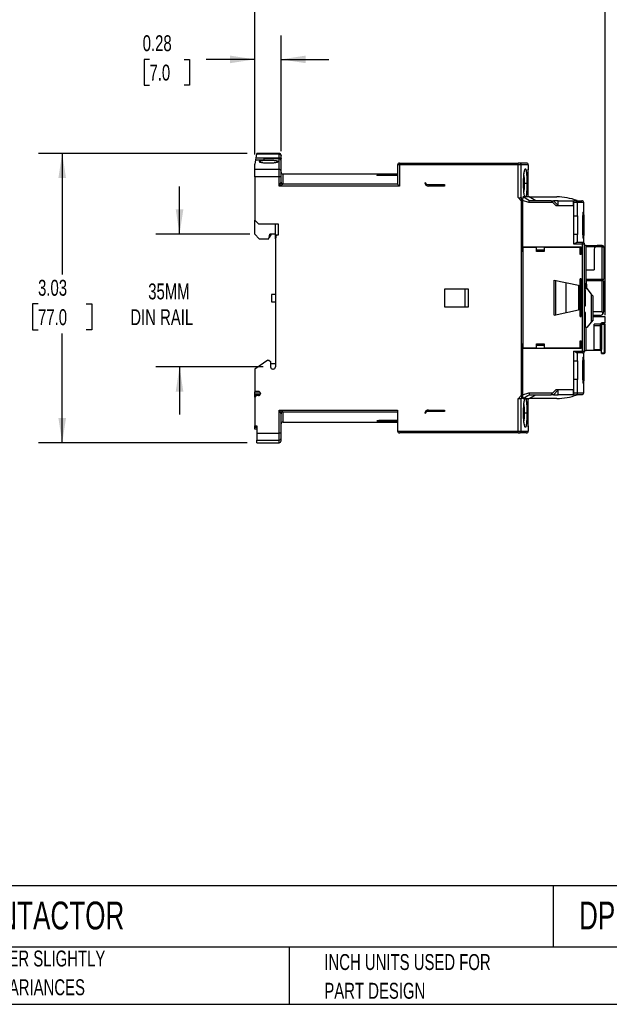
# Model space of a CAD drawing. Header units: inches. Extents: x 0.5 to 21.5, y 0.5 to 16.5.
# Tile 2 of 22: x 6.7 to 12.9, y 0.5 to 10.8. Entities that reach past the tile are written whole.
import ezdxf

# ---------------------------------------------------------------- set-up
doc = ezdxf.new("R2010")
doc.units = ezdxf.units.IN
doc.header["$LTSCALE"] = 2
doc.header["$MEASUREMENT"] = 0
doc.layers.add('DIMENSIONS', color=140, linetype='Continuous', lineweight=25)
doc.layers.add('TEXT', color=140, linetype='Continuous', lineweight=25)
doc.styles.add('SLDTEXTSTYLE0', font='TXT', dxfattribs={"width": 0.7})
doc.dimstyles.new('SLDDIMSTYLE0', dxfattribs={"dimtxt": 0.169922, "dimasz": 0.26, "dimexe": 0, "dimexo": 0.0625, "dimgap": 0.04248, "dimtad": 0, "dimtih": 1, "dimtoh": 1, "dimrnd": 1e-09, "dimzin": 12, "dimdsep": 46, "dimtxsty": 'SLDTEXTSTYLE0', "dimsah": 1, "dimcen": 0.09, "dimadec": 0, "dimazin": 3, "dimtfac": 1, "dimtofl": 0, "dimtmove": 0, "dimatfit": 3, "dimfxl": 0, "dimfrac": 2, "dimtolj": 1, "dimtzin": 12, "dimarcsym": 0})
doc.dimstyles.new('SLDDIMSTYLE1', dxfattribs={"dimtxt": 0.169922, "dimasz": 0.26, "dimexe": 0, "dimexo": 0.0625, "dimgap": 0.04248, "dimtad": 0, "dimtih": 1, "dimtoh": 1, "dimrnd": 1e-09, "dimzin": 12, "dimdsep": 46, "dimtxsty": 'SLDTEXTSTYLE0', "dimsah": 1, "dimcen": 0.09, "dimadec": 0, "dimazin": 3, "dimtfac": 1, "dimtmove": 0, "dimatfit": 0, "dimfxl": 0, "dimfrac": 2, "dimtolj": 1, "dimtzin": 12, "dimarcsym": 0})
doc.dimstyles.new('SLDDIMSTYLE3', dxfattribs={"dimtxt": 0.169922, "dimasz": 0.26, "dimexe": 0, "dimexo": 0.0625, "dimgap": 0.04248, "dimtad": 0, "dimtih": 1, "dimtoh": 1, "dimrnd": 1e-09, "dimdsep": 46, "dimtxsty": 'SLDTEXTSTYLE0', "dimsah": 1, "dimcen": 0.09, "dimadec": 0, "dimazin": 2, "dimtfac": 1, "dimtmove": 0, "dimatfit": 0, "dimfxl": 0, "dimfrac": 2, "dimtolj": 1, "dimtzin": 12, "dimarcsym": 0})

# ---------------------------------------------------------------- blocks, each defined once
blk = doc.blocks.new('SW_NOTE_0_3')
at = {"layer": 'TEXT', "color": 0, "char_height": 0.16667, "attachment_point": 1, "style": 'SLDTEXTSTYLE0'}
for s, insert in [('PART DIMENSIONS MAY DIFFER SLIGHTLY', (0, 0.215)), ("DUE TO MANUFACTURER'S VARIANCES", (0, -0.086))]:
    blk.add_mtext(s, dxfattribs=dict(at, insert=insert))
blk = doc.blocks.new('SW_NOTE_0_6')
at = {"layer": 'TEXT', "color": 0, "char_height": 0.16667, "attachment_point": 1, "style": 'SLDTEXTSTYLE0'}
for s, insert in [('INCH UNITS USED FOR', (0, 0.215)), ('PART DESIGN', (0, -0.086))]:
    blk.add_mtext(s, dxfattribs=dict(at, insert=insert))
blk = doc.blocks.new('_D_3')
at = {"layer": 'DIMENSIONS'}
for p, q in [((8.351, 8.567), (8.351, 9.067)), ((9.086, 8.567), (8.101, 8.567)), ((9.228, 7.178), (8.101, 7.178)), ((8.351, 7.178), (8.351, 6.678))]:
    blk.add_line(p, q, dxfattribs=at)
for points in [[(8.351, 8.567), (8.391, 8.827), (8.311, 8.827)], [(8.351, 7.178), (8.311, 6.918), (8.391, 6.918)]]:
    blk.add_solid(points, dxfattribs=at)
at = {"layer": 'DIMENSIONS', "char_height": 0.1667, "attachment_point": 1, "style": 'SLDTEXTSTYLE0'}
for s, insert in [('35MM', (8.023, 8.051)), ('DIN RAIL', (7.835, 7.781))]:
    blk.add_mtext(s, dxfattribs=dict(at, insert=insert))
blk = doc.blocks.new('_D_4')
at = {"layer": 'DIMENSIONS'}
for p, q in [((9.059, 9.414), (6.872, 9.414)), ((7.122, 9.414), (7.122, 8.144)), ((6.869, 7.836), (6.812, 7.836)), ((6.812, 7.836), (6.812, 7.566)), ((7.374, 7.836), (7.431, 7.836)), ((7.431, 7.836), (7.431, 7.566)), ((6.812, 7.566), (6.869, 7.566)), ((7.431, 7.566), (7.374, 7.566)), ((7.122, 6.382), (7.122, 7.528)), ((9.059, 6.382), (6.872, 6.382))]:
    blk.add_line(p, q, dxfattribs=at)
for points in [[(7.122, 9.414), (7.082, 9.154), (7.162, 9.154)], [(7.122, 6.382), (7.162, 6.642), (7.082, 6.642)]]:
    blk.add_solid(points, dxfattribs=at)
at = {"layer": 'DIMENSIONS', "char_height": 0.1667, "attachment_point": 1, "style": 'SLDTEXTSTYLE0'}
for s, insert in [('3.03', (6.869, 8.089)), ('77.0', (6.869, 7.781))]:
    blk.add_mtext(s, dxfattribs=dict(at, insert=insert))
blk = doc.blocks.new('_D_5')
at = {"layer": 'DIMENSIONS'}
for p, q in [((9.139, 9.402), (9.139, 10.648)), ((9.414, 9.435), (9.414, 10.648)), ((8.036, 10.398), (7.979, 10.398)), ((7.979, 10.398), (7.979, 10.128)), ((8.4, 10.398), (8.457, 10.398)), ((8.457, 10.398), (8.457, 10.128)), ((9.139, 10.398), (8.63, 10.398)), ((9.414, 10.398), (9.914, 10.398)), ((7.979, 10.128), (8.036, 10.128)), ((8.457, 10.128), (8.4, 10.128))]:
    blk.add_line(p, q, dxfattribs=at)
for points in [[(9.139, 10.398), (8.879, 10.438), (8.879, 10.358)], [(9.414, 10.398), (9.674, 10.358), (9.674, 10.438)]]:
    blk.add_solid(points, dxfattribs=at)
at = {"layer": 'DIMENSIONS', "char_height": 0.1667, "attachment_point": 1, "style": 'SLDTEXTSTYLE0'}
for s, insert in [('0.28', (7.965, 10.651)), ('7.0', (8.036, 10.343))]:
    blk.add_mtext(s, dxfattribs=dict(at, insert=insert))
blk = doc.blocks.new('_D_6')
at = {"layer": 'DIMENSIONS'}
for p, q in [((9.139, 9.402), (9.139, 11.629)), ((12.81, 7.72), (12.81, 11.629)), ((9.139, 11.379), (10.248, 11.379)), ((10.478, 11.379), (10.421, 11.379)), ((10.421, 11.379), (10.421, 11.109)), ((10.983, 11.379), (11.04, 11.379)), ((11.04, 11.379), (11.04, 11.109)), ((12.81, 11.379), (11.214, 11.379)), ((10.421, 11.109), (10.478, 11.109)), ((11.04, 11.109), (10.983, 11.109))]:
    blk.add_line(p, q, dxfattribs=at)
for points in [[(9.139, 11.379), (9.399, 11.339), (9.399, 11.419)], [(12.81, 11.379), (12.55, 11.419), (12.55, 11.339)]]:
    blk.add_solid(points, dxfattribs=at)
at = {"layer": 'DIMENSIONS', "char_height": 0.1667, "attachment_point": 1, "style": 'SLDTEXTSTYLE0'}
for s, insert in [('3.67', (10.478, 11.632)), ('93.3', (10.478, 11.324))]:
    blk.add_mtext(s, dxfattribs=dict(at, insert=insert))

msp = doc.modelspace()

# ---------------------------------------------------------------- linework, layer by layer
for p, q in [((9.157, 9.405), (9.15, 9.368)), ((9.159, 9.414), (9.157, 9.405)), ((9.395, 9.405), (9.157, 9.405)), ((9.395, 9.414), (9.159, 9.414)), ((9.395, 9.405), (9.395, 9.414)), ((9.395, 9.368), (9.395, 9.405)), ((9.147, 9.347), (9.139, 9.302)), ((9.139, 9.245), (9.139, 9.302)), ((9.15, 9.368), (9.147, 9.347)), ((9.147, 9.347), (9.233, 9.347)), ((9.15, 9.368), (9.395, 9.368)), ((9.395, 9.355), (9.233, 9.355)), ((9.233, 9.355), (9.233, 9.347)), ((9.395, 9.355), (9.395, 9.368)), ((9.395, 9.245), (9.395, 9.355)), ((9.414, 9.337), (9.414, 9.358)), ((9.414, 9.325), (9.414, 9.333)), ((10.635, 9.292), (10.635, 9.091)), ((10.655, 9.292), (10.635, 9.292)), ((10.655, 9.312), (10.655, 9.292)), ((10.655, 9.312), (11.897, 9.312)), ((10.655, 9.292), (10.655, 9.071)), ((11.897, 9.292), (10.655, 9.292)), ((11.897, 9.292), (11.897, 9.312)), ((11.897, 8.953), (11.897, 9.292)), ((11.931, 9.292), (11.897, 9.292)), ((11.985, 9.312), (11.912, 9.312)), ((11.931, 8.953), (11.931, 9.292)), ((12.005, 9.292), (11.931, 9.292)), ((12.005, 9.252), (12.005, 9.292)), ((9.395, 9.245), (9.139, 9.245)), ((9.139, 9.169), (9.139, 9.245)), ((9.395, 9.169), (9.395, 9.245)), ((9.414, 9.169), (9.414, 9.226)), ((10.635, 9.197), (9.434, 9.197)), ((9.434, 9.197), (9.434, 9.091)), ((10.438, 9.187), (10.635, 9.187)), ((10.438, 9.182), (10.438, 9.187)), ((10.635, 9.182), (10.438, 9.182)), ((12.003, 9.243), (12.005, 9.254)), ((9.395, 9.169), (9.139, 9.169)), ((9.139, 9.169), (9.139, 8.713)), ((9.395, 9.071), (9.395, 9.169)), ((9.414, 9.169), (9.395, 9.169)), ((9.414, 9.111), (9.414, 9.169)), ((10.635, 9.091), (9.434, 9.091)), ((10.655, 9.071), (10.635, 9.091)), ((10.919, 9.107), (10.938, 9.087)), ((10.938, 9.087), (11.127, 9.087)), ((11.127, 9.087), (11.127, 9.071)), ((12.002, 9.099), (12.003, 9.099)), ((10.655, 9.071), (9.395, 9.071)), ((11.127, 9.071), (10.958, 9.071)), ((11.934, 8.914), (11.897, 8.953)), ((11.934, 8.953), (11.933, 8.953)), ((11.934, 6.882), (11.934, 8.914)), ((11.934, 8.894), (11.935, 8.894)), ((11.935, 8.922), (11.945, 8.922)), ((11.935, 8.918), (11.944, 8.918)), ((11.935, 8.894), (11.935, 8.912)), ((11.944, 8.905), (11.935, 8.905)), ((11.944, 8.919), (11.944, 8.918)), ((12.011, 8.898), (11.944, 8.919)), ((11.944, 8.918), (11.944, 8.434)), ((12.015, 8.957), (11.95, 8.957)), ((11.983, 8.971), (11.98, 8.957)), ((12.263, 8.898), (12.011, 8.898)), ((12.083, 8.918), (12.015, 8.957)), ((12.015, 8.957), (12.303, 8.957)), ((12.243, 8.918), (12.016, 8.918)), ((12.263, 8.898), (12.243, 8.918)), ((12.243, 8.918), (12.27, 8.918)), ((12.298, 8.863), (12.263, 8.898)), ((12.27, 8.918), (12.318, 8.869)), ((12.318, 8.918), (12.27, 8.918)), ((12.318, 8.869), (12.318, 8.918)), ((12.318, 8.918), (12.475, 8.918)), ((12.475, 8.918), (12.481, 8.918)), ((12.475, 8.918), (12.475, 8.898)), ((12.475, 8.898), (12.475, 8.863)), ((12.481, 8.898), (12.475, 8.898)), ((12.481, 8.898), (12.481, 8.918)), ((12.481, 8.76), (12.481, 8.898)), ((12.52, 8.898), (12.481, 8.898)), ((12.52, 8.76), (12.52, 8.898)), ((12.586, 8.898), (12.52, 8.898)), ((12.586, 8.477), (12.586, 8.898)), ((11.934, 8.845), (11.944, 8.845)), ((11.936, 8.845), (11.936, 8.813)), ((11.936, 8.813), (11.944, 8.806)), ((12.475, 8.863), (12.298, 8.863)), ((12.318, 8.869), (12.318, 8.863)), ((9.139, 8.713), (9.178, 8.674)), ((9.139, 8.567), (9.139, 8.713)), ((9.178, 8.674), (9.383, 8.674)), ((9.355, 8.52), (9.355, 8.674)), ((9.383, 8.674), (9.383, 8.556)), ((12.481, 8.563), (12.481, 8.76)), ((12.481, 8.76), (12.52, 8.76)), ((12.52, 8.76), (12.52, 8.563)), ((9.139, 8.567), (9.186, 8.52)), ((9.288, 8.52), (9.296, 8.567)), ((9.355, 8.567), (9.296, 8.567)), ((9.308, 8.567), (9.307, 8.56)), ((12.481, 8.461), (12.481, 8.563)), ((12.52, 8.563), (12.481, 8.563)), ((12.52, 8.481), (12.52, 8.563)), ((9.186, 8.52), (9.288, 8.52)), ((9.307, 8.56), (9.29, 8.532)), ((9.362, 8.556), (9.355, 8.52)), ((9.355, 8.52), (9.355, 7.178)), ((9.383, 8.556), (9.362, 8.556)), ((12.574, 8.461), (12.481, 8.461)), ((12.574, 8.481), (12.515, 8.481)), ((12.574, 7.343), (12.574, 8.461)), ((12.594, 8.461), (12.574, 8.461)), ((12.594, 7.343), (12.594, 8.461)), ((11.946, 8.386), (11.934, 8.386)), ((11.944, 8.434), (12.557, 8.434)), ((11.944, 8.434), (11.944, 8.399)), ((11.944, 8.399), (11.944, 8.396)), ((11.946, 8.399), (11.944, 8.399)), ((11.944, 8.396), (11.946, 8.396)), ((11.946, 8.426), (11.946, 7.378)), ((12.092, 8.426), (11.946, 8.426)), ((12.092, 8.386), (12.092, 8.426)), ((12.17, 8.399), (12.092, 8.399)), ((12.092, 8.396), (12.17, 8.396)), ((12.17, 8.386), (12.092, 8.386)), ((12.17, 8.426), (12.17, 8.386)), ((12.548, 8.426), (12.17, 8.426)), ((12.548, 8.355), (12.548, 8.426)), ((12.557, 8.399), (12.548, 8.399)), ((12.548, 8.396), (12.557, 8.396)), ((12.548, 8.365), (12.557, 8.365)), ((12.557, 8.355), (12.548, 8.355)), ((12.557, 8.434), (12.557, 8.355)), ((12.609, 8.449), (12.594, 8.449)), ((12.609, 7.997), (12.609, 8.449)), ((12.609, 8.449), (12.735, 8.449)), ((12.704, 8.434), (12.609, 8.434)), ((12.696, 8.41), (12.696, 8.193)), ((12.779, 8.434), (12.704, 8.434)), ((12.779, 8.449), (12.735, 8.449)), ((12.779, 8.434), (12.779, 8.449)), ((12.779, 8.434), (12.794, 8.434)), ((12.779, 8.095), (12.779, 8.434)), ((12.794, 8.434), (12.794, 8.095)), ((12.609, 8.193), (12.696, 8.193)), ((12.274, 7.719), (12.274, 8.085)), ((12.276, 8.087), (12.53, 8.033)), ((12.288, 8.085), (12.288, 7.72)), ((12.398, 8.061), (12.398, 7.743)), ((12.548, 7.705), (12.548, 8.099)), ((12.557, 8.099), (12.548, 8.099)), ((12.548, 8.092), (12.557, 8.098)), ((12.557, 8.099), (12.557, 7.705)), ((12.594, 8.05), (12.598, 8.05)), ((12.598, 8.05), (12.598, 7.997)), ((12.598, 8.05), (12.605, 8.05)), ((12.605, 8.05), (12.605, 7.997)), ((12.609, 8.095), (12.779, 8.095)), ((12.615, 8.044), (12.615, 8.079)), ((12.777, 8.079), (12.615, 8.079)), ((12.777, 7.752), (12.777, 8.079)), ((12.792, 8.079), (12.777, 8.079)), ((12.779, 8.095), (12.794, 8.095)), ((12.792, 8.079), (12.792, 7.752)), ((11.129, 7.995), (11.373, 7.995)), ((11.129, 7.802), (11.129, 7.995)), ((11.338, 7.995), (11.338, 7.802)), ((11.373, 7.995), (11.373, 7.802)), ((12.53, 8.033), (12.53, 7.771)), ((12.605, 7.979), (12.594, 7.979)), ((12.598, 7.997), (12.617, 7.997)), ((12.605, 7.817), (12.605, 7.979)), ((12.615, 8.044), (12.609, 8.044)), ((12.615, 8.044), (12.615, 7.997)), ((12.617, 7.997), (12.664, 7.94)), ((9.355, 7.937), (9.316, 7.937)), ((9.316, 7.937), (9.316, 7.898)), ((9.316, 7.898), (9.316, 7.859)), ((9.316, 7.859), (9.355, 7.859)), ((12.664, 7.94), (12.664, 7.645)), ((12.664, 7.94), (12.684, 7.917)), ((12.684, 7.669), (12.684, 7.917)), ((11.373, 7.802), (11.129, 7.802)), ((12.53, 7.771), (12.276, 7.717)), ((12.594, 7.817), (12.605, 7.817)), ((12.605, 7.747), (12.594, 7.747)), ((12.605, 7.589), (12.605, 7.747)), ((12.777, 7.752), (12.684, 7.752)), ((12.557, 7.706), (12.548, 7.713)), ((12.548, 7.705), (12.557, 7.705)), ((12.664, 7.645), (12.617, 7.589)), ((12.684, 7.669), (12.664, 7.645)), ((12.757, 7.717), (12.684, 7.717)), ((12.81, 7.701), (12.684, 7.701)), ((12.81, 7.638), (12.771, 7.638)), ((12.771, 7.616), (12.771, 7.638)), ((12.81, 7.638), (12.81, 7.701)), ((12.617, 7.589), (12.605, 7.589)), ((12.609, 7.347), (12.609, 7.589)), ((12.696, 7.611), (12.696, 7.626)), ((12.759, 7.626), (12.696, 7.626)), ((12.696, 7.611), (12.759, 7.611)), ((12.696, 7.359), (12.696, 7.611)), ((12.759, 7.626), (12.759, 7.611)), ((12.771, 7.611), (12.759, 7.611)), ((12.759, 7.611), (12.759, 7.359)), ((12.771, 7.631), (12.798, 7.631)), ((12.771, 7.625), (12.798, 7.625)), ((12.771, 7.611), (12.771, 7.359)), ((12.798, 7.625), (12.798, 7.631)), ((12.804, 7.33), (12.804, 7.62)), ((12.804, 7.62), (12.81, 7.62)), ((12.81, 7.33), (12.81, 7.62)), ((12.548, 7.449), (12.557, 7.449)), ((12.548, 7.378), (12.548, 7.449)), ((12.557, 7.439), (12.548, 7.439)), ((12.557, 7.449), (12.557, 7.371)), ((11.934, 7.418), (11.946, 7.418)), ((11.946, 7.408), (11.944, 7.408)), ((11.944, 7.408), (11.944, 7.405)), ((11.944, 7.371), (11.944, 7.405)), ((11.944, 7.405), (11.946, 7.405)), ((11.944, 7.371), (11.944, 6.886)), ((12.557, 7.371), (11.944, 7.371)), ((11.946, 7.378), (12.092, 7.378)), ((12.092, 7.418), (12.17, 7.418)), ((12.092, 7.378), (12.092, 7.418)), ((12.17, 7.408), (12.092, 7.408)), ((12.092, 7.405), (12.17, 7.405)), ((12.17, 7.418), (12.17, 7.378)), ((12.17, 7.378), (12.548, 7.378)), ((12.481, 7.343), (12.574, 7.343)), ((12.481, 7.241), (12.481, 7.343)), ((12.574, 7.323), (12.515, 7.323)), ((12.52, 7.241), (12.52, 7.323)), ((12.557, 7.408), (12.548, 7.408)), ((12.548, 7.405), (12.557, 7.405)), ((12.574, 7.343), (12.594, 7.343)), ((12.574, 7.323), (12.574, 7.343)), ((12.586, 6.906), (12.586, 7.327)), ((12.594, 7.347), (12.609, 7.347)), ((12.696, 7.347), (12.609, 7.347)), ((12.696, 7.359), (12.759, 7.359)), ((12.696, 7.359), (12.696, 7.347)), ((12.759, 7.347), (12.696, 7.347)), ((12.771, 7.359), (12.759, 7.359)), ((12.759, 7.347), (12.759, 7.359)), ((12.771, 7.324), (12.771, 7.359)), ((12.771, 7.324), (12.798, 7.324)), ((12.771, 7.318), (12.771, 7.324)), ((12.798, 7.318), (12.798, 7.324)), ((12.804, 7.33), (12.81, 7.33)), ((9.277, 7.249), (9.139, 7.152)), ((9.277, 7.249), (9.288, 7.249)), ((9.288, 7.249), (9.304, 7.233)), ((9.304, 7.233), (9.304, 7.178)), ((12.481, 7.044), (12.481, 7.241)), ((12.481, 7.241), (12.52, 7.241)), ((12.52, 7.241), (12.52, 7.044)), ((12.771, 7.318), (12.798, 7.318)), ((9.139, 7.152), (9.139, 6.92)), ((9.355, 7.209), (9.304, 7.209)), ((9.332, 7.154), (9.328, 7.154)), ((12.481, 6.906), (12.481, 7.044)), ((12.52, 7.044), (12.481, 7.044)), ((12.52, 6.906), (12.52, 7.044)), ((9.178, 6.92), (9.139, 6.92)), ((9.139, 6.92), (9.139, 6.914)), ((9.139, 6.907), (9.139, 6.914)), ((9.139, 6.914), (9.193, 6.914)), ((11.934, 6.959), (11.944, 6.959)), ((11.944, 6.999), (11.936, 6.991)), ((11.936, 6.991), (11.936, 6.959)), ((12.263, 6.906), (12.298, 6.941)), ((12.318, 6.935), (12.27, 6.886)), ((12.298, 6.941), (12.475, 6.941)), ((12.318, 6.935), (12.318, 6.941)), ((12.318, 6.886), (12.318, 6.935)), ((12.475, 6.941), (12.475, 6.906)), ((9.139, 6.89), (9.139, 6.907)), ((9.193, 6.89), (9.139, 6.89)), ((9.139, 6.89), (9.139, 6.887)), ((9.139, 6.887), (9.196, 6.887)), ((9.139, 6.861), (9.139, 6.887)), ((9.155, 6.876), (9.139, 6.861)), ((9.139, 6.861), (9.139, 6.56)), ((9.178, 6.876), (9.155, 6.876)), ((9.198, 6.9), (9.198, 6.896)), ((11.897, 6.843), (11.934, 6.882)), ((11.897, 6.504), (11.897, 6.843)), ((11.931, 6.504), (11.931, 6.843)), ((11.933, 6.843), (11.934, 6.843)), ((11.934, 6.902), (11.935, 6.902)), ((11.935, 6.902), (11.935, 6.884)), ((11.944, 6.899), (11.935, 6.899)), ((11.944, 6.886), (11.935, 6.886)), ((11.945, 6.875), (11.935, 6.875)), ((11.944, 6.885), (12.011, 6.906)), ((11.944, 6.899), (11.944, 6.898)), ((11.944, 6.886), (11.944, 6.885)), ((11.95, 6.847), (12.015, 6.847)), ((12.003, 6.842), (12.004, 6.847)), ((12.011, 6.906), (12.263, 6.906)), ((12.015, 6.847), (12.083, 6.886)), ((12.303, 6.847), (12.015, 6.847)), ((12.016, 6.886), (12.243, 6.886)), ((12.243, 6.886), (12.263, 6.906)), ((12.27, 6.886), (12.243, 6.886)), ((12.27, 6.886), (12.318, 6.886)), ((12.475, 6.886), (12.318, 6.886)), ((12.475, 6.906), (12.481, 6.906)), ((12.475, 6.906), (12.475, 6.886)), ((12.481, 6.886), (12.475, 6.886)), ((12.481, 6.906), (12.52, 6.906)), ((12.481, 6.886), (12.481, 6.906)), ((12.52, 6.906), (12.586, 6.906)), ((9.395, 6.725), (10.635, 6.725)), ((9.395, 6.484), (9.395, 6.725)), ((9.434, 6.705), (10.635, 6.705)), ((9.434, 6.705), (9.434, 6.599)), ((10.635, 6.725), (10.635, 6.504)), ((10.938, 6.709), (10.919, 6.69)), ((11.127, 6.709), (10.938, 6.709)), ((10.958, 6.725), (11.127, 6.725)), ((11.127, 6.725), (11.127, 6.709)), ((9.414, 6.484), (9.414, 6.686)), ((10.635, 6.614), (10.438, 6.614)), ((10.438, 6.614), (10.438, 6.61)), ((10.635, 6.61), (10.438, 6.61)), ((12.003, 6.697), (12.002, 6.697)), ((9.139, 6.56), (9.159, 6.56)), ((9.139, 6.544), (9.139, 6.56)), ((9.139, 6.525), (9.139, 6.544)), ((9.139, 6.544), (9.159, 6.544)), ((9.159, 6.525), (9.139, 6.525)), ((9.159, 6.56), (9.159, 6.484)), ((9.434, 6.599), (10.635, 6.599)), ((10.635, 6.504), (11.897, 6.504)), ((11.897, 6.504), (11.931, 6.504)), ((11.897, 6.485), (11.897, 6.504)), ((11.931, 6.504), (12.005, 6.504)), ((12.005, 6.543), (12.003, 6.553)), ((12.005, 6.504), (12.005, 6.544)), ((9.159, 6.484), (9.395, 6.484)), ((9.159, 6.484), (9.159, 6.411)), ((9.159, 6.411), (9.395, 6.411)), ((9.159, 6.382), (9.159, 6.411)), ((9.414, 6.484), (9.395, 6.484)), ((9.395, 6.382), (9.395, 6.411)), ((9.414, 6.429), (9.414, 6.484)), ((11.897, 6.485), (10.655, 6.485)), ((11.985, 6.485), (11.912, 6.485)), ((9.159, 6.382), (9.395, 6.382))]:
    msp.add_line(p, q)
at = {"flags": 128}
for points in [[(9.395, 9.368), (9.399, 9.368), (9.402, 9.367), (9.406, 9.366), (9.409, 9.365), (9.411, 9.363), (9.413, 9.362), (9.414, 9.36), (9.414, 9.358)], [(12.574, 8.461), (12.574, 8.465), (12.574, 8.469), (12.574, 8.472), (12.574, 8.475), (12.574, 8.477), (12.574, 8.479), (12.574, 8.48), (12.574, 8.481)], [(9.395, 6.411), (9.395, 6.416), (9.395, 6.423), (9.395, 6.431), (9.395, 6.44), (9.395, 6.45), (9.395, 6.461), (9.395, 6.472), (9.395, 6.484)]]:
    msp.add_lwpolyline(points, dxfattribs=at)
for centre, radius, start, end in [((9.395, 9.394), 0.0197, 0, 90), ((9.395, 9.386), 0.0195, 0.6254, 90.612), ((9.395, 9.335), 0.0197, 0, 90), ((10.655, 9.292), 0.0197, 90, 180), ((11.912, 9.292), 0.0195, 359.5768, 89.5704), ((11.985, 9.292), 0.0197, 0, 90), ((9.395, 9.226), 0.0194, 1.0327, 90.9967), ((9.434, 9.217), 0.0197, 180, 270), ((10.958, 9.111), 0.0394, 186.0612, 270), ((12.303, 8.367), 0.591, 68.9605, 90), ((12.501, 8.898), 0.0196, 359.6598, 89.6558), ((12.566, 8.898), 0.0197, 0, 90), ((12.574, 8.461), 0.0197, 0, 90.0001), ((12.735, 8.41), 0.0394, 143.1301, 180), ((12.779, 8.434), 0.0157, 0, 90), ((12.276, 8.085), 0.00197, 78, 180), ((12.276, 7.719), 0.00197, 180, 282), ((12.757, 7.752), 0.0354, 270, 330.4383), ((12.759, 7.615), 0.0118, 359.9996, 90), ((12.798, 7.62), 0.0118, 360, 90), ((12.574, 7.343), 0.0197, 270, 0), ((12.759, 7.359), 0.0118, 270, 0), ((12.798, 7.33), 0.0118, 270, 0), ((9.328, 7.178), 0.0236, 180, 270), ((9.332, 7.178), 0.0236, 270, 0), ((9.178, 6.9), 0.0197, 0, 90), ((9.178, 6.896), 0.0197, 270, 0), ((9.179, 6.927), 0.0394, 270, 297.793), ((12.303, 7.437), 0.591, 270, 291.0395), ((12.501, 6.906), 0.0196, 270.3443, 0.3402), ((12.566, 6.906), 0.0197, 270, 0), ((9.434, 6.686), 0.0197, 90, 180), ((10.958, 6.686), 0.0394, 90, 173.9388), ((9.434, 6.579), 0.0197, 90, 180), ((10.655, 6.504), 0.0197, 180, 270), ((11.912, 6.504), 0.0195, 270.4296, 0.4232), ((11.985, 6.504), 0.0197, 270, 0), ((9.395, 6.43), 0.019, 267.9134, 357.7491), ((9.395, 6.402), 0.0197, 270, 0)]:
    msp.add_arc(centre, radius, start, end)
for points, knots in [([(9.414, 9.386), (9.414, 9.39), (9.414, 9.394), (9.414, 9.393), (9.414, 9.393)], [0, 0, 0, 0, 0.713417, 1, 1, 1, 1]), ([(9.414, 9.358), (9.414, 9.359), (9.414, 9.361), (9.414, 9.365), (9.414, 9.369), (9.414, 9.372), (9.414, 9.376), (9.414, 9.38), (9.414, 9.383), (9.414, 9.385), (9.414, 9.386), (9.414, 9.386)], [0, 0, 0, 0, 0.083302, 0.166608, 0.249921, 0.374983, 0.500028, 0.625639, 0.749902, 0.87496, 1, 1, 1, 1]), ([(9.186, 9.328), (9.186, 9.328), (9.187, 9.329), (9.189, 9.331), (9.191, 9.332), (9.196, 9.333), (9.199, 9.334), (9.206, 9.335), (9.21, 9.335), (9.219, 9.336), (9.224, 9.337), (9.235, 9.338), (9.241, 9.338), (9.259, 9.339), (9.272, 9.339), (9.291, 9.339), (9.298, 9.339), (9.31, 9.339), (9.316, 9.339), (9.328, 9.338), (9.334, 9.338), (9.345, 9.337), (9.35, 9.336), (9.359, 9.335), (9.363, 9.335), (9.37, 9.334), (9.373, 9.333), (9.378, 9.332), (9.38, 9.331), (9.382, 9.329), (9.383, 9.328), (9.383, 9.327), (9.382, 9.326), (9.38, 9.324), (9.378, 9.323), (9.373, 9.321), (9.37, 9.321), (9.363, 9.319), (9.359, 9.318), (9.35, 9.317), (9.345, 9.316), (9.334, 9.315), (9.328, 9.315), (9.31, 9.313), (9.297, 9.313), (9.278, 9.313), (9.271, 9.313), (9.259, 9.313), (9.253, 9.314), (9.241, 9.315), (9.235, 9.315), (9.224, 9.316), (9.219, 9.317), (9.21, 9.318), (9.206, 9.319), (9.199, 9.321), (9.196, 9.322), (9.191, 9.323), (9.189, 9.324), (9.187, 9.326), (9.186, 9.327), (9.186, 9.328)], [0, 0, 0, 0, 0.03125, 0.03125, 0.0625, 0.0625, 0.09375, 0.09375, 0.125, 0.125, 0.15625, 0.15625, 0.1875, 0.1875, 0.25, 0.25, 0.28125, 0.28125, 0.3125, 0.3125, 0.34375, 0.34375, 0.375, 0.375, 0.40625, 0.40625, 0.4375, 0.4375, 0.46875, 0.46875, 0.5, 0.5, 0.53125, 0.53125, 0.5625, 0.5625, 0.59375, 0.59375, 0.625, 0.625, 0.65625, 0.65625, 0.6875, 0.6875, 0.75, 0.75, 0.78125, 0.78125, 0.8125, 0.8125, 0.84375, 0.84375, 0.875, 0.875, 0.90625, 0.90625, 0.9375, 0.9375, 0.96875, 0.96875, 1, 1, 1, 1]), ([(11.912, 9.312), (11.911, 9.312), (11.91, 9.312), (11.904, 9.312), (11.9, 9.312), (11.897, 9.312)], [0, 0, 0, 0, 0.5, 0.5, 1, 1, 1, 1]), ([(10.418, 9.184), (10.418, 9.185), (10.418, 9.185), (10.419, 9.185), (10.42, 9.185), (10.422, 9.186), (10.424, 9.186), (10.427, 9.186), (10.43, 9.187), (10.434, 9.187), (10.437, 9.187), (10.438, 9.187)], [0, 0, 0, 0, 0.083909, 0.1672728, 0.2515361, 0.3768021, 0.5012133, 0.6258593, 0.752338, 0.8746973, 1, 1, 1, 1]), ([(10.438, 9.182), (10.437, 9.182), (10.435, 9.182), (10.433, 9.182), (10.43, 9.182), (10.427, 9.182), (10.424, 9.183), (10.422, 9.183), (10.42, 9.184), (10.419, 9.184), (10.418, 9.184), (10.418, 9.184)], [0, 0, 0, 0, 0.08357, 0.165429, 0.246989, 0.372846, 0.497604, 0.622694, 0.748253, 0.874131, 1, 1, 1, 1]), ([(11.954, 9.099), (11.954, 9.101), (11.954, 9.106), (11.954, 9.114), (11.955, 9.121), (11.955, 9.129), (11.955, 9.136), (11.955, 9.143), (11.956, 9.15), (11.956, 9.164), (11.958, 9.185), (11.96, 9.208), (11.964, 9.227), (11.967, 9.242), (11.971, 9.25), (11.974, 9.253), (11.977, 9.251), (11.98, 9.244), (11.981, 9.237), (11.982, 9.232), (11.983, 9.228), (11.983, 9.227)], [0, 0, 0, 0, 0.022631, 0.045113, 0.067499, 0.089848, 0.112213, 0.134652, 0.15722, 0.179971, 0.269967, 0.360429, 0.451331, 0.542514, 0.634266, 0.726089, 0.817688, 0.90916, 0.939679, 0.969916, 1, 1, 1, 1]), ([(11.957, 9.167), (11.957, 9.173), (11.958, 9.189), (11.961, 9.209), (11.963, 9.223), (11.966, 9.232), (11.966, 9.233), (11.966, 9.233)], [0, 0, 0, 0, 0.170743, 0.472657, 0.713498, 0.893412, 1, 1, 1, 1]), ([(11.958, 9.183), (11.958, 9.179), (11.959, 9.168), (11.961, 9.148), (11.961, 9.124), (11.961, 9.107), (11.961, 9.099)], [0, 0, 0, 0, 0.197655, 0.46538, 0.732794, 1, 1, 1, 1]), ([(11.983, 9.227), (11.983, 9.225), (11.983, 9.222), (11.984, 9.218), (11.985, 9.213), (11.986, 9.202), (11.987, 9.185), (11.988, 9.162), (11.988, 9.144), (11.989, 9.129), (11.989, 9.114), (11.989, 9.104), (11.989, 9.099)], [0, 0, 0, 0, 0.049898, 0.09989, 0.150097, 0.200639, 0.400514, 0.599774, 0.700455, 0.800058, 0.899575, 1, 1, 1, 1]), ([(12.002, 9.099), (12.002, 9.109), (12.002, 9.128), (12.002, 9.156), (12.003, 9.181), (12.003, 9.203), (12.003, 9.221), (12.003, 9.234), (12.004, 9.242), (12.003, 9.243), (12.003, 9.243)], [0, 0, 0, 0, 0.128187, 0.255891, 0.383239, 0.51027, 0.637002, 0.763415, 0.889461, 1, 1, 1, 1]), ([(12.003, 9.099), (12.003, 9.109), (12.003, 9.129), (12.003, 9.158), (12.003, 9.185), (12.004, 9.208), (12.004, 9.227), (12.005, 9.242), (12.005, 9.25), (12.005, 9.253), (12.005, 9.252), (12.005, 9.252)], [0, 0, 0, 0, 0.124775, 0.249831, 0.374246, 0.499082, 0.62383, 0.748802, 0.874275, 0.999855, 1, 1, 1, 1]), ([(9.395, 9.071), (9.396, 9.073), (9.397, 9.076), (9.399, 9.08), (9.401, 9.083), (9.403, 9.088), (9.406, 9.093), (9.409, 9.099), (9.411, 9.104), (9.413, 9.107), (9.414, 9.109), (9.414, 9.111), (9.414, 9.111), (9.414, 9.111)], [0, 0, 0, 0, 0.102185, 0.190487, 0.264907, 0.325451, 0.481222, 0.610414, 0.734486, 0.835435, 0.895765, 0.949728, 1, 1, 1, 1]), ([(9.434, 9.091), (9.434, 9.091), (9.434, 9.091), (9.434, 9.091), (9.433, 9.091), (9.432, 9.09), (9.43, 9.089), (9.427, 9.088), (9.422, 9.085), (9.416, 9.082), (9.41, 9.079), (9.403, 9.075), (9.398, 9.073), (9.395, 9.071)], [0, 0, 0, 0, 0.029942, 0.06077, 0.093157, 0.127682, 0.164826, 0.265615, 0.389815, 0.51894, 0.674713, 0.809589, 1, 1, 1, 1]), ([(9.414, 9.111), (9.414, 9.108), (9.415, 9.106), (9.417, 9.101), (9.418, 9.099), (9.422, 9.095), (9.424, 9.093), (9.429, 9.091), (9.432, 9.091), (9.434, 9.091)], [0, 0, 0, 0, 0.25, 0.25, 0.5, 0.5, 0.75, 0.75, 1, 1, 1, 1]), ([(11.967, 8.957), (11.967, 8.957), (11.966, 8.96), (11.964, 8.971), (11.96, 8.99), (11.958, 9.013), (11.956, 9.04), (11.955, 9.069), (11.954, 9.089), (11.954, 9.099)], [0, 0, 0, 0, 0.000455, 0.168449, 0.336011, 0.502702, 0.668661, 0.834536, 1, 1, 1, 1]), ([(11.954, 9.099), (11.954, 9.099), (11.955, 9.099), (11.955, 9.099), (11.954, 9.099)], [0, 0, 0, 0, 0.248925, 1, 1, 1, 1]), ([(11.961, 9.099), (11.961, 9.091), (11.961, 9.074), (11.961, 9.05), (11.959, 9.03), (11.958, 9.019), (11.958, 9.015)], [0, 0, 0, 0, 0.267124, 0.534457, 0.8021, 1, 1, 1, 1]), ([(11.989, 9.099), (11.989, 9.099), (11.988, 9.099), (11.985, 9.099), (11.982, 9.099), (11.977, 9.099), (11.974, 9.099), (11.968, 9.099), (11.964, 9.099), (11.961, 9.099)], [0, 0, 0, 0, 0.25, 0.25, 0.5, 0.5, 0.75, 0.75, 1, 1, 1, 1]), ([(11.989, 9.099), (11.989, 9.096), (11.989, 9.091), (11.989, 9.084), (11.989, 9.076), (11.989, 9.069), (11.989, 9.062), (11.988, 9.054), (11.988, 9.047), (11.988, 9.033), (11.987, 9.013), (11.986, 8.995), (11.984, 8.983), (11.984, 8.977), (11.983, 8.973), (11.983, 8.971)], [0, 0, 0, 0, 0.0503578, 0.1003746, 0.1501724, 0.199875, 0.2496068, 0.2994919, 0.3496535, 0.4002125, 0.5994048, 0.7993649, 0.8666617, 0.9334445, 1, 1, 1, 1]), ([(12.003, 8.955), (12.003, 8.955), (12.004, 8.956), (12.003, 8.964), (12.003, 8.977), (12.003, 8.995), (12.003, 9.017), (12.002, 9.042), (12.002, 9.07), (12.002, 9.089), (12.002, 9.099)], [0, 0, 0, 0, 0.110522, 0.23657, 0.362986, 0.489721, 0.616756, 0.744106, 0.871816, 1, 1, 1, 1]), ([(12.005, 8.957), (12.005, 8.962), (12.004, 8.97), (12.004, 8.99), (12.003, 9.013), (12.003, 9.04), (12.003, 9.069), (12.003, 9.089), (12.003, 9.099)], [0, 0, 0, 0, 0.165861, 0.332636, 0.499469, 0.665868, 0.833071, 1, 1, 1, 1]), ([(11.966, 8.965), (11.966, 8.965), (11.966, 8.966), (11.963, 8.974), (11.961, 8.989), (11.958, 9.009), (11.957, 9.024), (11.957, 9.03)], [0, 0, 0, 0, 0.106709, 0.287457, 0.529469, 0.832888, 1, 1, 1, 1]), ([(11.897, 8.953), (11.897, 8.953), (11.898, 8.952), (11.899, 8.952), (11.9, 8.951), (11.902, 8.95), (11.905, 8.949), (11.911, 8.948), (11.917, 8.949), (11.923, 8.95), (11.927, 8.951), (11.93, 8.952), (11.931, 8.953), (11.931, 8.953)], [0, 0, 0, 0, 0.026484, 0.056152, 0.089478, 0.126798, 0.187016, 0.252422, 0.500429, 0.596027, 0.750172, 0.890952, 1, 1, 1, 1]), ([(11.934, 8.914), (11.934, 8.919), (11.934, 8.925), (11.934, 8.935), (11.934, 8.94), (11.934, 8.947), (11.934, 8.95), (11.934, 8.953), (11.934, 8.953), (11.934, 8.953)], [0, 0, 0, 0, 0.25, 0.25, 0.5, 0.5, 0.75, 0.75, 1, 1, 1, 1]), ([(11.95, 8.957), (11.948, 8.957), (11.947, 8.953), (11.945, 8.938), (11.944, 8.929), (11.944, 8.919)], [0, 0, 0, 0, 0.5, 0.5, 1, 1, 1, 1]), ([(12.011, 8.898), (12.011, 8.899), (12.011, 8.901), (12.011, 8.903), (12.012, 8.906), (12.012, 8.909), (12.013, 8.912), (12.014, 8.915), (12.015, 8.917), (12.016, 8.918), (12.016, 8.918)], [0, 0, 0, 0, 0.088357, 0.170281, 0.243568, 0.372622, 0.496536, 0.660177, 0.830697, 1, 1, 1, 1]), ([(12.501, 8.918), (12.5, 8.918), (12.498, 8.918), (12.49, 8.918), (12.486, 8.918), (12.481, 8.918)], [0, 0, 0, 0, 0.5, 0.5, 1, 1, 1, 1]), ([(12.501, 8.918), (12.512, 8.918), (12.535, 8.918), (12.555, 8.918), (12.566, 8.918), (12.565, 8.918), (12.565, 8.918)], [0, 0, 0, 0, 0.285878, 0.571347, 0.856963, 1, 1, 1, 1]), ([(12.575, 8.662), (12.575, 8.664), (12.575, 8.67), (12.575, 8.677), (12.575, 8.685), (12.575, 8.692), (12.575, 8.7), (12.575, 8.707), (12.575, 8.721), (12.576, 8.739), (12.577, 8.761), (12.578, 8.778), (12.579, 8.792), (12.581, 8.8), (12.582, 8.803), (12.583, 8.8), (12.584, 8.792), (12.584, 8.779), (12.585, 8.762), (12.585, 8.74), (12.585, 8.72), (12.585, 8.703), (12.585, 8.689), (12.585, 8.676), (12.585, 8.667), (12.585, 8.662)], [0, 0, 0, 0, 0.017625, 0.035141, 0.052601, 0.070059, 0.087571, 0.105189, 0.122967, 0.185158, 0.247692, 0.310295, 0.373023, 0.435949, 0.498911, 0.561523, 0.624122, 0.686637, 0.749105, 0.811678, 0.874138, 0.90579, 0.93711, 0.968409, 1, 1, 1, 1]), ([(12.585, 8.662), (12.585, 8.662), (12.584, 8.662), (12.58, 8.662), (12.576, 8.662), (12.573, 8.662)], [0, 0, 0, 0, 0.5, 0.5, 1, 1, 1, 1]), ([(12.585, 8.662), (12.585, 8.66), (12.585, 8.655), (12.585, 8.648), (12.585, 8.641), (12.585, 8.634), (12.585, 8.628), (12.585, 8.621), (12.585, 8.615), (12.585, 8.602), (12.585, 8.583), (12.585, 8.562), (12.584, 8.545), (12.584, 8.532), (12.583, 8.524), (12.582, 8.521), (12.581, 8.524), (12.579, 8.532), (12.578, 8.545), (12.577, 8.563), (12.576, 8.584), (12.575, 8.605), (12.575, 8.622), (12.575, 8.635), (12.575, 8.648), (12.575, 8.657), (12.575, 8.662)], [0, 0, 0, 0, 0.015848, 0.0315868, 0.0472547, 0.0628907, 0.0785339, 0.0942237, 0.1099986, 0.1258969, 0.1883215, 0.2509162, 0.3133534, 0.3758766, 0.4384456, 0.5010619, 0.5639971, 0.6269319, 0.6896461, 0.7522757, 0.8147641, 0.8769711, 0.9079764, 0.9386227, 0.9692, 1, 1, 1, 1]), ([(12.515, 8.481), (12.513, 8.481), (12.511, 8.48), (12.506, 8.477), (12.503, 8.476), (12.497, 8.472), (12.494, 8.47), (12.488, 8.466), (12.484, 8.463), (12.481, 8.461)], [0, 0, 0, 0, 0.25, 0.25, 0.5, 0.5, 0.75, 0.75, 1, 1, 1, 1]), ([(12.735, 8.449), (12.73, 8.449), (12.724, 8.448), (12.716, 8.444), (12.713, 8.443), (12.708, 8.439), (12.706, 8.436), (12.704, 8.434)], [0, 0, 0, 0, 0.5, 0.5, 0.75, 0.75, 1, 1, 1, 1]), ([(12.788, 7.735), (12.789, 7.738), (12.79, 7.741), (12.792, 7.746), (12.792, 7.75), (12.792, 7.752)], [0, 0, 0, 0, 0.5, 0.5, 1, 1, 1, 1]), ([(12.771, 7.615), (12.771, 7.615), (12.771, 7.615), (12.771, 7.614), (12.771, 7.613), (12.771, 7.612), (12.771, 7.611), (12.771, 7.611)], [0, 0, 0, 0, 0.166275, 0.329195, 0.500399, 0.747481, 1, 1, 1, 1]), ([(12.771, 7.611), (12.771, 7.611), (12.771, 7.612), (12.771, 7.613), (12.771, 7.613), (12.771, 7.613), (12.771, 7.614)], [0, 0, 0, 0, 0.26938, 0.5295, 0.77472, 1, 1, 1, 1]), ([(12.804, 7.62), (12.804, 7.62), (12.804, 7.621), (12.803, 7.623), (12.802, 7.624), (12.801, 7.625), (12.799, 7.625), (12.798, 7.625)], [0, 0, 0, 0, 0.168224, 0.331134, 0.500763, 0.749586, 1, 1, 1, 1]), ([(12.515, 7.323), (12.513, 7.323), (12.511, 7.324), (12.506, 7.327), (12.503, 7.328), (12.494, 7.334), (12.487, 7.339), (12.481, 7.343)], [0, 0, 0, 0, 0.25, 0.25, 0.5, 0.5, 1, 1, 1, 1]), ([(12.798, 7.324), (12.799, 7.324), (12.8, 7.324), (12.801, 7.325), (12.803, 7.326), (12.804, 7.328), (12.804, 7.329), (12.804, 7.33)], [0, 0, 0, 0, 0.1682241, 0.3311336, 0.500763, 0.7495863, 1, 1, 1, 1]), ([(12.575, 7.142), (12.575, 7.145), (12.575, 7.15), (12.575, 7.158), (12.575, 7.165), (12.575, 7.173), (12.575, 7.18), (12.575, 7.188), (12.575, 7.201), (12.576, 7.22), (12.577, 7.241), (12.578, 7.259), (12.579, 7.272), (12.581, 7.28), (12.582, 7.283), (12.583, 7.28), (12.584, 7.272), (12.584, 7.259), (12.585, 7.242), (12.585, 7.221), (12.585, 7.2), (12.585, 7.183), (12.585, 7.17), (12.585, 7.156), (12.585, 7.147), (12.585, 7.142)], [0, 0, 0, 0, 0.0176251, 0.0351407, 0.0526006, 0.0700592, 0.0875707, 0.1051892, 0.1229674, 0.185158, 0.2476916, 0.3102945, 0.3730225, 0.4359489, 0.4989113, 0.5615229, 0.6241223, 0.6866369, 0.749105, 0.8116785, 0.8741384, 0.9057902, 0.9371097, 0.9684088, 1, 1, 1, 1]), ([(12.573, 7.142), (12.576, 7.142), (12.58, 7.142), (12.584, 7.142), (12.585, 7.142), (12.585, 7.142)], [0, 0, 0, 0, 0.5, 0.5, 1, 1, 1, 1]), ([(12.585, 7.142), (12.585, 7.14), (12.585, 7.135), (12.585, 7.128), (12.585, 7.122), (12.585, 7.115), (12.585, 7.108), (12.585, 7.101), (12.585, 7.095), (12.585, 7.082), (12.585, 7.064), (12.585, 7.042), (12.584, 7.025), (12.584, 7.012), (12.583, 7.004), (12.582, 7.002), (12.581, 7.004), (12.579, 7.013), (12.578, 7.026), (12.577, 7.043), (12.576, 7.065), (12.575, 7.085), (12.575, 7.102), (12.575, 7.115), (12.575, 7.129), (12.575, 7.138), (12.575, 7.142)], [0, 0, 0, 0, 0.015848, 0.031587, 0.047255, 0.062891, 0.078534, 0.094224, 0.109999, 0.125897, 0.188321, 0.250916, 0.313353, 0.375877, 0.438446, 0.501062, 0.563997, 0.626932, 0.689646, 0.752276, 0.814764, 0.876971, 0.907976, 0.938623, 0.9692, 1, 1, 1, 1]), ([(11.897, 6.843), (11.897, 6.843), (11.898, 6.844), (11.899, 6.845), (11.901, 6.846), (11.903, 6.846), (11.906, 6.847), (11.909, 6.847), (11.914, 6.848), (11.919, 6.847), (11.924, 6.846), (11.927, 6.845), (11.93, 6.844), (11.931, 6.844), (11.931, 6.843)], [0, 0, 0, 0, 0.023716, 0.055678, 0.096045, 0.144981, 0.195163, 0.252404, 0.361204, 0.501278, 0.62352, 0.750544, 0.874595, 1, 1, 1, 1]), ([(11.934, 6.882), (11.934, 6.877), (11.934, 6.872), (11.934, 6.861), (11.934, 6.857), (11.934, 6.849), (11.934, 6.846), (11.934, 6.844), (11.934, 6.843), (11.934, 6.843)], [0, 0, 0, 0, 0.25, 0.25, 0.5, 0.5, 0.75, 0.75, 1, 1, 1, 1]), ([(11.944, 6.885), (11.944, 6.88), (11.944, 6.875), (11.945, 6.866), (11.945, 6.862), (11.947, 6.852), (11.948, 6.847), (11.95, 6.847)], [0, 0, 0, 0, 0.25, 0.25, 0.5, 0.5, 1, 1, 1, 1]), ([(11.954, 6.697), (11.954, 6.7), (11.954, 6.705), (11.954, 6.712), (11.955, 6.72), (11.955, 6.727), (11.955, 6.734), (11.955, 6.742), (11.956, 6.749), (11.956, 6.763), (11.958, 6.783), (11.96, 6.806), (11.964, 6.826), (11.967, 6.84), (11.971, 6.849), (11.974, 6.852), (11.977, 6.849), (11.98, 6.842), (11.981, 6.835), (11.982, 6.83), (11.983, 6.827), (11.983, 6.825)], [0, 0, 0, 0, 0.022631, 0.045112, 0.067499, 0.089848, 0.112213, 0.134652, 0.15722, 0.179971, 0.269967, 0.360429, 0.451331, 0.542514, 0.634266, 0.726089, 0.817688, 0.90916, 0.939679, 0.969916, 1, 1, 1, 1]), ([(11.957, 6.766), (11.957, 6.771), (11.958, 6.787), (11.961, 6.807), (11.963, 6.822), (11.966, 6.83), (11.966, 6.831), (11.966, 6.832)], [0, 0, 0, 0, 0.170743, 0.472657, 0.713498, 0.893412, 1, 1, 1, 1]), ([(11.983, 6.825), (11.983, 6.824), (11.983, 6.821), (11.984, 6.816), (11.985, 6.811), (11.986, 6.801), (11.987, 6.783), (11.988, 6.761), (11.988, 6.742), (11.989, 6.727), (11.989, 6.712), (11.989, 6.702), (11.989, 6.697)], [0, 0, 0, 0, 0.0498983, 0.0998901, 0.1500971, 0.2006391, 0.4005141, 0.5997744, 0.7004551, 0.8000583, 0.8995753, 1, 1, 1, 1]), ([(12.002, 6.697), (12.002, 6.707), (12.002, 6.726), (12.002, 6.754), (12.003, 6.779), (12.003, 6.801), (12.003, 6.819), (12.003, 6.832), (12.004, 6.84), (12.003, 6.841), (12.003, 6.841)], [0, 0, 0, 0, 0.128187, 0.255891, 0.383239, 0.51027, 0.637002, 0.763415, 0.889461, 1, 1, 1, 1]), ([(12.003, 6.697), (12.003, 6.707), (12.003, 6.728), (12.003, 6.757), (12.003, 6.783), (12.004, 6.807), (12.004, 6.826), (12.005, 6.84), (12.005, 6.845), (12.005, 6.847)], [0, 0, 0, 0, 0.145091, 0.290509, 0.435181, 0.580345, 0.725404, 0.870727, 1, 1, 1, 1]), ([(12.011, 6.906), (12.011, 6.905), (12.011, 6.904), (12.011, 6.901), (12.012, 6.898), (12.013, 6.895), (12.013, 6.892), (12.014, 6.889), (12.015, 6.888), (12.016, 6.887), (12.016, 6.886), (12.016, 6.886)], [0, 0, 0, 0, 0.07573, 0.163145, 0.262332, 0.373346, 0.496222, 0.656279, 0.750661, 0.882693, 1, 1, 1, 1]), ([(12.481, 6.886), (12.486, 6.886), (12.49, 6.886), (12.498, 6.886), (12.5, 6.886), (12.501, 6.886)], [0, 0, 0, 0, 0.5, 0.5, 1, 1, 1, 1]), ([(12.565, 6.886), (12.565, 6.886), (12.566, 6.886), (12.555, 6.886), (12.535, 6.886), (12.512, 6.886), (12.501, 6.886)], [0, 0, 0, 0, 0.1430247, 0.4286285, 0.7141015, 1, 1, 1, 1]), ([(9.414, 6.686), (9.414, 6.686), (9.414, 6.686), (9.414, 6.686), (9.414, 6.687), (9.413, 6.689), (9.411, 6.692), (9.409, 6.697), (9.406, 6.703), (9.403, 6.709), (9.399, 6.716), (9.396, 6.722), (9.395, 6.725)], [0, 0, 0, 0, 0.036695, 0.074981, 0.11604, 0.160834, 0.258936, 0.378858, 0.504428, 0.655929, 0.799052, 1, 1, 1, 1]), ([(9.395, 6.725), (9.396, 6.724), (9.4, 6.723), (9.404, 6.72), (9.407, 6.719), (9.412, 6.716), (9.417, 6.714), (9.423, 6.711), (9.428, 6.709), (9.431, 6.707), (9.433, 6.706), (9.434, 6.705), (9.434, 6.705), (9.434, 6.705)], [0, 0, 0, 0, 0.107733, 0.201007, 0.279826, 0.344195, 0.495606, 0.62128, 0.741424, 0.839334, 0.898138, 0.950847, 1, 1, 1, 1]), ([(11.958, 6.782), (11.958, 6.777), (11.959, 6.766), (11.961, 6.746), (11.961, 6.722), (11.961, 6.706), (11.961, 6.697)], [0, 0, 0, 0, 0.197655, 0.46538, 0.732794, 1, 1, 1, 1]), ([(10.438, 6.61), (10.433, 6.61), (10.428, 6.61), (10.42, 6.611), (10.418, 6.611), (10.418, 6.612), (10.42, 6.613), (10.428, 6.614), (10.433, 6.614), (10.438, 6.614)], [0, 0, 0, 0, 0.25, 0.25, 0.5, 0.5, 0.75, 0.75, 1, 1, 1, 1]), ([(11.983, 6.57), (11.983, 6.568), (11.982, 6.566), (11.982, 6.562), (11.981, 6.559), (11.98, 6.552), (11.977, 6.546), (11.974, 6.543), (11.971, 6.546), (11.967, 6.555), (11.964, 6.569), (11.96, 6.588), (11.958, 6.612), (11.956, 6.634), (11.955, 6.653), (11.955, 6.667), (11.954, 6.682), (11.954, 6.692), (11.954, 6.697)], [0, 0, 0, 0, 0.022551, 0.045172, 0.06792, 0.090846, 0.182279, 0.273886, 0.365668, 0.457427, 0.54858, 0.639499, 0.729945, 0.819995, 0.865303, 0.910108, 0.954858, 1, 1, 1, 1]), ([(11.954, 6.697), (11.955, 6.697), (11.955, 6.697), (11.954, 6.697), (11.954, 6.697)], [0, 0, 0, 0, 0.7510846, 1, 1, 1, 1]), ([(11.966, 6.563), (11.966, 6.563), (11.966, 6.564), (11.963, 6.573), (11.961, 6.588), (11.958, 6.607), (11.957, 6.623), (11.957, 6.628)], [0, 0, 0, 0, 0.106709, 0.287457, 0.529469, 0.832888, 1, 1, 1, 1]), ([(11.961, 6.697), (11.961, 6.689), (11.961, 6.673), (11.961, 6.649), (11.959, 6.628), (11.958, 6.618), (11.958, 6.613)], [0, 0, 0, 0, 0.2671239, 0.5344569, 0.8020996, 1, 1, 1, 1]), ([(11.961, 6.697), (11.964, 6.697), (11.968, 6.697), (11.974, 6.697), (11.977, 6.697), (11.982, 6.697), (11.985, 6.697), (11.988, 6.697), (11.989, 6.697), (11.989, 6.697)], [0, 0, 0, 0, 0.25, 0.25, 0.5, 0.5, 0.75, 0.75, 1, 1, 1, 1]), ([(11.989, 6.697), (11.989, 6.695), (11.989, 6.69), (11.989, 6.682), (11.989, 6.675), (11.989, 6.667), (11.989, 6.66), (11.988, 6.653), (11.988, 6.646), (11.988, 6.632), (11.987, 6.611), (11.986, 6.593), (11.984, 6.582), (11.984, 6.575), (11.983, 6.572), (11.983, 6.57)], [0, 0, 0, 0, 0.050358, 0.100375, 0.150172, 0.199875, 0.249607, 0.299492, 0.349653, 0.400212, 0.599405, 0.799365, 0.866662, 0.933444, 1, 1, 1, 1]), ([(12.003, 6.553), (12.003, 6.554), (12.004, 6.554), (12.003, 6.562), (12.003, 6.575), (12.003, 6.593), (12.003, 6.615), (12.002, 6.641), (12.002, 6.668), (12.002, 6.688), (12.002, 6.697)], [0, 0, 0, 0, 0.110522, 0.23657, 0.362986, 0.489721, 0.616756, 0.744106, 0.871816, 1, 1, 1, 1]), ([(12.005, 6.544), (12.005, 6.544), (12.005, 6.544), (12.005, 6.544), (12.005, 6.545), (12.005, 6.547), (12.005, 6.548), (12.005, 6.55), (12.005, 6.553), (12.005, 6.558), (12.004, 6.569), (12.004, 6.588), (12.003, 6.611), (12.003, 6.634), (12.003, 6.653), (12.003, 6.667), (12.003, 6.682), (12.003, 6.692), (12.003, 6.697)], [0, 0, 0, 0, 0.0316811, 0.0631315, 0.094426, 0.1256406, 0.1568518, 0.188136, 0.2195693, 0.2512266, 0.376072, 0.5007572, 0.6254854, 0.749889, 0.8128023, 0.8750465, 0.9372393, 1, 1, 1, 1]), ([(9.414, 6.402), (9.414, 6.402), (9.414, 6.402), (9.414, 6.402), (9.414, 6.402), (9.414, 6.403), (9.414, 6.403), (9.414, 6.404), (9.414, 6.405), (9.414, 6.406), (9.414, 6.408), (9.414, 6.41), (9.414, 6.416), (9.414, 6.423), (9.414, 6.429)], [0, 0, 0, 0, 0.004948, 0.061396, 0.117841, 0.174281, 0.230718, 0.236291, 0.284793, 0.380969, 0.47721, 0.550566, 0.615489, 1, 1, 1, 1]), ([(11.897, 6.485), (11.9, 6.485), (11.904, 6.485), (11.91, 6.485), (11.911, 6.485), (11.912, 6.485)], [0, 0, 0, 0, 0.5, 0.5, 1, 1, 1, 1])]:
    msp.add_open_spline(points, degree=3, knots=knots)
for points in [[(9.414, 9.226), (9.414, 9.298), (9.414, 9.335), (9.414, 9.335)], [(11.933, 8.953), (11.932, 8.953), (11.932, 8.953), (11.931, 8.953)], [(12.016, 8.918), (11.994, 8.931), (11.972, 8.944), (11.95, 8.957)], [(12.016, 8.918), (12.016, 8.918), (12.016, 8.918), (12.016, 8.918)], [(12.777, 7.752), (12.781, 7.747), (12.785, 7.741), (12.788, 7.735)], [(11.933, 6.843), (11.932, 6.843), (11.932, 6.843), (11.931, 6.843)], [(11.95, 6.847), (11.972, 6.86), (11.994, 6.873), (12.016, 6.886)], [(12.016, 6.886), (12.016, 6.886), (12.016, 6.886), (12.016, 6.886)]]:
    msp.add_open_spline(points, degree=3)
at = {"layer": 'TEXT'}
for p, q in [((21.5, 1.742), (0.5, 1.742)), ((12.264, 1.742), (12.264, 1.1)), ((21.5, 1.1), (0.5, 1.1)), ((9.5, 1.1), (9.5, 0.5)), ((0.5, 0.5), (21.5, 0.5))]:
    msp.add_line(p, q, dxfattribs=at)

# ---------------------------------------------------------------- block references
for name, p in [('SW_NOTE_0_3', (4.34, 0.848)), ('SW_NOTE_0_6', (9.868, 0.811))]:
    msp.add_blockref(name, p, dxfattribs=at)

# ---------------------------------------------------------------- texts
at = {"layer": 'TEXT', "attachment_point": 1, "style": 'SLDTEXTSTYLE0'}
for s, insert, char_height in [('SCHNEIDER ELECTRIC EASY TESYS IEC CONTACTOR', (0.627, 1.576), 0.29167), ('DPE12BL', (12.536, 1.576), 0.2917)]:
    msp.add_mtext(s, dxfattribs=dict(at, insert=insert, char_height=char_height))

# ---------------------------------------------------------------- dimensions: what is measured, and where the dimension line sits
at = {"layer": 'DIMENSIONS'}
for base, p1, p2, dimstyle, picture, middle in [((12.81, 11.379), (9.139, 9.302), (12.81, 7.62), 'SLDDIMSTYLE0', '_D_6', (10.731, 11.379)), ((9.4144, 10.3981), (9.1388, 9.3022), (9.4144, 9.3351), 'SLDDIMSTYLE3', '_D_5', (8.2178, 10.3981))]:
    dim = msp.add_linear_dim(base=base, p1=p1, p2=p2, dimstyle=dimstyle, dxfattribs=at)
    dim.commit()
    dim.dimension.update_dxf_attribs({"geometry": picture, "text_midpoint": middle, "dimtype": 160})
dim = msp.add_linear_dim(base=(7.122, 6.382), p1=(9.159, 9.414), p2=(9.159, 6.382), angle=90, dimstyle='SLDDIMSTYLE0', dxfattribs=at)
dim.commit()
dim.dimension.update_dxf_attribs({"geometry": '_D_4', "text_midpoint": (7.122, 7.836), "dimtype": 160})
dim = msp.add_linear_dim(base=(8.351, 7.178), p1=(9.186, 8.567), p2=(9.328, 7.178), angle=90, text='35MM\\PDIN RAIL', dimstyle='SLDDIMSTYLE1', dxfattribs=at)
dim.commit()
dim.dimension.update_dxf_attribs({"geometry": '_D_3', "text_midpoint": (8.351, 7.836), "dimtype": 160})

doc.saveas('drawing.dxf')
